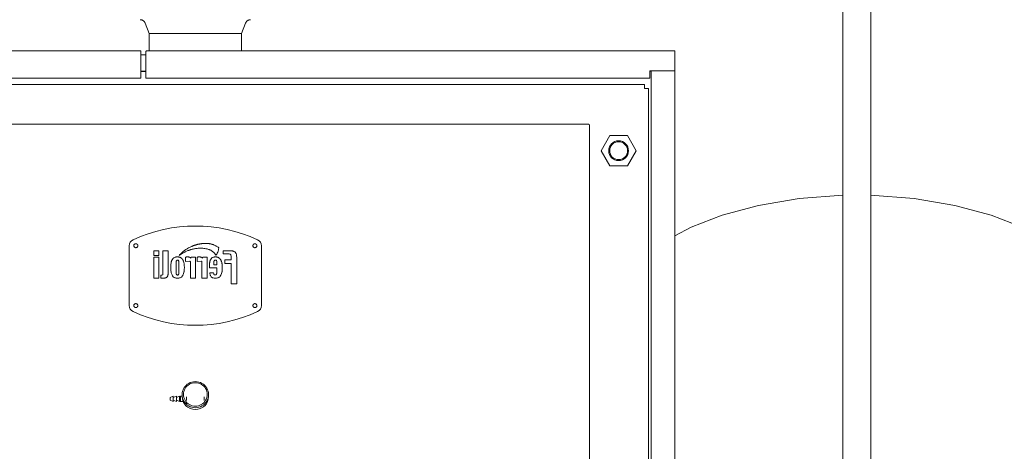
# Model space of a CAD drawing. Header units: metres. Extents: x -54598 to 1827199, y -329446 to -256744.
# Tile 135 of 256: x 47862 to 53817, y -301487 to -298878. Entities that reach past the tile are written whole.
import ezdxf

# ---------------------------------------------------------------- set-up
doc = ezdxf.new("R2010")
doc.units = ezdxf.units.M
doc.layers.add('M-EQPM', color=7, linetype='Continuous', lineweight=20)
doc.layers.add('P-PIPE', color=7, linetype='Continuous', lineweight=20)
doc.styles.add('ISO_1.0', font='isocpeur.ttf')

# ---------------------------------------------------------------- blocks, each defined once
blk = doc.blocks.new('Reflex_N - Reflex N500 grey-V4-Разрез 2')
at = {"layer": 'M-EQPM', "color": 22}
for p, q in [((26584.6, 657.2), (26588.4, 657.2)), ((26072.3, 2), (26072.3, 113.6)), ((26095.3, 113.5), (26095.3, 2)), ((26096.3, 113.7), (26096.3, 0)), ((26597.2, 113.9), (26597.2, 0)), ((26598.2, 2), (26598.2, 113.7)), ((26621.2, 113.2), (26621.2, 2)), ((26622.2, 113.3), (26622.2, 0)), ((26562.5, 0), (26562.5, 89.5)), ((26088.9, 85.8), (26095.3, 82.4)), ((26131, 89), (26131, 0)), ((26604.6, 85.8), (26598.2, 82.4)), ((26071.3, 54.9), (26071.3, 0)), ((26321.8, 33.6), (26321.8, 0)), ((26371.8, 0), (26371.8, 33.7)), ((26095.3, 2), (26072.3, 2)), ((26621.2, 2), (26598.2, 2)), ((26096.3, 0), (26071.3, 0)), ((26131, 0), (26096.3, 0)), ((26371.8, 0), (26321.8, 0)), ((26597.2, 0), (26562.5, 0)), ((26622.2, 0), (26597.2, 0))]:
    blk.add_line(p, q, dxfattribs=at)
at = {"layer": 'M-EQPM', "color": 22, "flags": 128}
for points in [[(26072, 1231.1), (26096.6, 1244.3), (26143.4, 1262.6), (26198.2, 1277.4), (26259.8, 1287.8), (26325.6, 1292.7)], [(26652.8, 1211.1), (26635.4, 1223.8), (26596.9, 1244.3), (26550.1, 1262.6), (26495.3, 1277.4), (26433.8, 1287.8), (26367.9, 1292.7)], [(26325.6, 678.7), (26316.7, 678.7), (26301.8, 678.7), (26286.9, 678.7), (26272.1, 678.7), (26257.5, 678.7), (26243, 678.7), (26228.6, 678.7), (26214.4, 678.7), (26200.5, 678.7), (26186.8, 678.7), (26173.3, 678.7), (26160.1, 678.7), (26147.2, 678.7), (26134.7, 678.7), (26122.4, 678.7), (26110.6, 678.7), (26099.1, 678.7), (26088, 678.7), (26077.3, 678.7), (26072, 678.7)], [(26582.7, 678.7), (26574.3, 678.7), (26562.2, 678.7), (26549.7, 678.7), (26536.9, 678.7), (26523.8, 678.7), (26510.4, 678.7), (26496.8, 678.7), (26482.9, 678.7), (26468.8, 678.7), (26454.5, 678.7), (26440, 678.7), (26425.4, 678.7), (26410.6, 678.7), (26395.7, 678.7), (26380.8, 678.7), (26367.9, 678.7)], [(26588.4, 678.7), (26586.1, 678.7), (26584.6, 678.7)], [(26072, 657.2), (26074.5, 657.2), (26085.1, 657.2), (26096, 657.2), (26107.4, 657.2), (26119.2, 657.2), (26131.3, 657.2), (26143.8, 657.2), (26156.6, 657.2), (26169.7, 657.2), (26183.1, 657.2), (26196.8, 657.2), (26210.6, 657.2), (26224.8, 657.2), (26239.1, 657.2), (26253.5, 657.2), (26268.2, 657.2), (26282.9, 657.2), (26297.8, 657.2), (26312.7, 657.2), (26325.6, 657.2)], [(26367.9, 657.2), (26376.8, 657.2), (26391.7, 657.2), (26406.6, 657.2), (26421.4, 657.2), (26436, 657.2), (26450.6, 657.2), (26464.9, 657.2), (26479.1, 657.2), (26493, 657.2), (26506.8, 657.2), (26520.2, 657.2), (26533.4, 657.2), (26546.3, 657.2), (26558.9, 657.2), (26571.1, 657.2), (26582.7, 657.2)], [(26652.8, 114.9), (26635.4, 102.2), (26622.2, 95.2)], [(26131, 68.3), (26143.4, 63.4), (26198.2, 48.6), (26259.8, 38.2), (26326.2, 33.3), (26346.8, 33)], [(26562.5, 68.3), (26550.1, 63.4), (26495.3, 48.6), (26433.8, 38.2), (26367.3, 33.3), (26346.8, 33)]]:
    blk.add_lwpolyline(points, dxfattribs=at)
blk = doc.blocks.new('kh')
at = {"layer": 'M-EQPM'}
for p, q in [((271192.1, 94504.8), (271198.3, 94489)), ((271338, 94489), (271344.1, 94504.8)), ((271198.3, 94489), (271198.3, 94462.8)), ((271198.3, 94489), (271268.1, 94489)), ((271198.3, 94489), (271268.1, 94489)), ((271268.1, 94489), (271338, 94489)), ((271268.1, 94489), (271338, 94489)), ((271338, 94462.8), (271338, 94489)), ((271185.1, 94462.8), (270543.7, 94462.8)), ((271185.9, 94421.8), (271185.9, 94462)), ((271193.3, 94456.8), (271185.9, 94456.8)), ((271193.3, 94462), (271193.3, 94421.8)), ((271992.5, 94462.8), (271194.1, 94462.8)), ((271993.3, 94433.5), (271993.3, 94462)), ((270580.9, 94421.8), (271185.9, 94421.8)), ((271185.9, 94432), (271193.3, 94432)), ((271185.9, 94431.8), (271193.3, 94431.8)), ((271193.3, 94421.8), (271955.5, 94421.8)), ((271955.5, 94421.8), (271955.5, 94432.8)), ((271955.5, 94432.8), (271992.5, 94432.8)), ((271955.5, 94432), (271957.3, 94432)), ((271992.5, 94432.8), (271957.3, 94432.8)), ((271957.3, 94432.8), (271957.3, 93006.8)), ((271993.3, 93007.5), (271993.3, 94432)), ((271947.1, 94412), (270589.1, 94412)), ((271947.1, 94407), (271947.1, 94412)), ((271947.1, 94405.9), (271947.1, 94407)), ((271953.1, 94405.9), (271947.1, 94405.9)), ((271953.1, 94405.9), (271953.1, 93098)), ((271863.3, 94352.2), (270672.9, 94352.2)), ((271863.3, 94351.4), (271863.3, 94352.2)), ((271864.1, 94351.3), (271863.3, 94351.4)), ((271864.1, 93151.8), (271864.1, 94351.3)), ((271894.8, 94335), (271881.6, 94312)), ((271921.4, 94335), (271894.8, 94335)), ((271934.7, 94312), (271921.4, 94335)), ((271881.6, 94312), (271894.8, 94289)), ((271921.4, 94289), (271934.7, 94312)), ((271894.8, 94289), (271921.4, 94289)), ((271168.1, 94168.4), (271168.1, 94077.9)), ((271368.1, 94077.9), (271368.1, 94168.4)), ((271213.1, 94160.7), (271205.3, 94160.7)), ((271205.3, 94160.7), (271205.3, 94153.5)), ((271205.3, 94153.5), (271213.1, 94153.5)), ((271213.1, 94153.5), (271213.1, 94160.7)), ((271219.1, 94160.7), (271219.1, 94126.1)), ((271226.8, 94160.7), (271219.1, 94160.7)), ((271226.8, 94125.9), (271226.8, 94160.7)), ((271320.8, 94160.7), (271310.4, 94160.7)), ((271310.4, 94160.7), (271310.4, 94156.1)), ((271310.4, 94156.1), (271317.9, 94156.1)), ((271213.1, 94151.1), (271205.3, 94151.1)), ((271205.3, 94151.1), (271205.3, 94119.5)), ((271213.1, 94119.5), (271213.1, 94151.1)), ((271238.9, 94132.5), (271238.9, 94140.4)), ((271243.3, 94142), (271243.3, 94128.8)), ((271250.8, 94142.4), (271250.5, 94143.7)), ((271251, 94141.6), (271250.8, 94142.4)), ((271251.1, 94140.8), (271251, 94141.6)), ((271251.2, 94140), (271251.1, 94140.8)), ((271251.3, 94139.1), (271251.2, 94140)), ((271251.4, 94138.3), (271251.3, 94139.1)), ((271251.4, 94137.3), (271251.4, 94138.3)), ((271251.5, 94136.4), (271251.4, 94137.3)), ((271253.1, 94150.9), (271253.1, 94144.3)), ((271253.1, 94144.3), (271259.6, 94144.8)), ((271260.6, 94144.4), (271260.6, 94119.5)), ((271262, 94151.1), (271261.5, 94149.7)), ((271268.4, 94151.1), (271262, 94151.1)), ((271268.4, 94119.5), (271268.4, 94151.1)), ((271270.7, 94150.9), (271270.7, 94144.3)), ((271270.7, 94144.3), (271277.2, 94144.8)), ((271278.1, 94144.4), (271278.1, 94119.5)), ((271279.5, 94151.1), (271279.1, 94149.7)), ((271285.9, 94151.1), (271279.5, 94151.1)), ((271285.9, 94119.5), (271285.9, 94151.1)), ((271289.4, 94139.3), (271289.4, 94134.9)), ((271295.9, 94139.5), (271295.9, 94140.4)), ((271300.8, 94139.5), (271295.9, 94139.5)), ((271300.8, 94141), (271300.8, 94139.5)), ((271308.2, 94142.4), (271307.9, 94143.7)), ((271308.3, 94141.6), (271308.2, 94142.4)), ((271308.5, 94140.8), (271308.3, 94141.6)), ((271308.6, 94140), (271308.5, 94140.8)), ((271308.7, 94139.1), (271308.6, 94140)), ((271308.8, 94138.3), (271308.7, 94139.1)), ((271308.8, 94137.3), (271308.8, 94138.3)), ((271308.8, 94136.4), (271308.8, 94137.3)), ((271322.3, 94147.2), (271312.5, 94147.2)), ((271312.5, 94147.2), (271312.5, 94141.7)), ((271312.5, 94141.7), (271322.3, 94141.7)), ((271322.3, 94151.3), (271322.3, 94147.2)), ((271322.3, 94141.7), (271322.3, 94110.6)), ((271330.6, 94110.6), (271330.6, 94151.2)), ((271217.3, 94123.9), (271216.1, 94123.8)), ((271216.1, 94123.8), (271216.1, 94119.5)), ((271238.9, 94130.3), (271238.9, 94132.5)), ((271250.8, 94128.4), (271251, 94129.1)), ((271251, 94129.1), (271251.1, 94129.9)), ((271251.1, 94129.9), (271251.2, 94130.8)), ((271251.2, 94130.8), (271251.3, 94131.6)), ((271251.3, 94131.6), (271251.4, 94132.5)), ((271251.4, 94133.5), (271251.5, 94134.4)), ((271251.4, 94132.5), (271251.4, 94133.5)), ((271251.5, 94135.4), (271251.5, 94136.4)), ((271251.5, 94134.4), (271251.5, 94135.4)), ((271289.4, 94134.9), (271300.8, 94134.9)), ((271295.7, 94127.4), (271290.2, 94127.4)), ((271295.8, 94126.6), (271295.7, 94127.4)), ((271300.8, 94134.9), (271300.8, 94134.1)), ((271300.8, 94134.1), (271300.8, 94133.3)), ((271308.2, 94128.4), (271308.4, 94129.1)), ((271308.4, 94129.1), (271308.5, 94129.9)), ((271308.5, 94129.9), (271308.6, 94130.8)), ((271308.6, 94130.8), (271308.7, 94131.6)), ((271308.7, 94131.6), (271308.8, 94132.5)), ((271308.9, 94135.4), (271308.8, 94136.4)), ((271308.8, 94134.4), (271308.9, 94135.4)), ((271308.8, 94133.5), (271308.8, 94134.4)), ((271308.8, 94132.5), (271308.8, 94133.5)), ((271205.3, 94119.5), (271213.1, 94119.5)), ((271216.1, 94119.5), (271221, 94119.5)), ((271260.6, 94119.5), (271268.4, 94119.5)), ((271278.1, 94119.5), (271285.9, 94119.5)), ((271322.3, 94110.6), (271330.6, 94110.6)), ((271234.6, 93941.1), (271230.1, 93939.1)), ((271230.1, 93939.1), (271230.1, 93937.1)), ((271230.1, 93937.1), (271230.1, 93935.1)), ((271230.1, 93935.1), (271234.6, 93933.1)), ((271239.4, 93941.1), (271234.6, 93939.1)), ((271234.6, 93941.1), (271234.6, 93937.1)), ((271234.6, 93937.1), (271234.6, 93933.1)), ((271234.6, 93935.1), (271239.4, 93933.1)), ((271244.1, 93941.1), (271239.4, 93939.1)), ((271239.4, 93941.1), (271239.4, 93937.1)), ((271239.4, 93937.1), (271239.4, 93933.1)), ((271239.4, 93935.1), (271244.1, 93933.1)), ((271245.6, 93941.1), (271244.1, 93940.3)), ((271244.1, 93941.1), (271244.1, 93937.1)), ((271244.1, 93937.1), (271244.1, 93933.1)), ((271244.1, 93933.9), (271245.6, 93933.1)), ((271248.1, 93941.1), (271245.6, 93941.1)), ((271245.6, 93941.1), (271245.6, 93937.1)), ((271245.6, 93937.1), (271245.6, 93933.1)), ((271245.6, 93933.1), (271250.1, 93933.1)), ((271248.1, 93943.3), (271248.1, 93940.6)), ((271250.1, 93935), (271250.1, 93931.2)), ((271250.1, 93930.3), (271252.5, 93930.3)), ((271254.7, 93940.2), (271254.7, 93934.4)), ((271281.6, 93934.4), (271281.6, 93940.2)), ((271288.1, 93940.6), (271288.1, 93943.3))]:
    blk.add_line(p, q, dxfattribs=at)
at = {"layer": 'M-EQPM', "flags": 128}
for points in [[(271192.1, 94504.8), (271192, 94505.1), (271191.8, 94505.4), (271191.7, 94505.7), (271191.5, 94506), (271191.4, 94506.3), (271191.2, 94506.5), (271191, 94506.8), (271190.8, 94507), (271190.6, 94507.3), (271190.4, 94507.5), (271190.1, 94507.7), (271189.9, 94508), (271189.7, 94508.2), (271189.4, 94508.4), (271189.2, 94508.6), (271188.9, 94508.7), (271188.6, 94508.9), (271188.3, 94509), (271188, 94509.2), (271187.7, 94509.3), (271187.5, 94509.4), (271187.2, 94509.5), (271186.8, 94509.6), (271186.5, 94509.7), (271186.2, 94509.8), (271185.9, 94509.8), (271185.6, 94509.9), (271185.3, 94509.9), (271185, 94509.9), (271184.6, 94510)], [(271185.9, 94509.8), (271185.6, 94509.9), (271185.3, 94509.9), (271185, 94509.9)], [(271351.3, 94509.9), (271350.9, 94509.9), (271350.6, 94509.9), (271350.3, 94509.8), (271350, 94509.8), (271349.7, 94509.7), (271349.4, 94509.6), (271349.1, 94509.5), (271348.8, 94509.4), (271348.5, 94509.3), (271348.2, 94509.2), (271347.9, 94509), (271347.6, 94508.9), (271347.3, 94508.7), (271347.1, 94508.6), (271346.8, 94508.4), (271346.6, 94508.2), (271346.3, 94508), (271346.1, 94507.8), (271345.8, 94507.5), (271345.6, 94507.3), (271345.4, 94507), (271345.2, 94506.8), (271345, 94506.5), (271344.9, 94506.3), (271344.7, 94506), (271344.5, 94505.7), (271344.4, 94505.4), (271344.2, 94505.1), (271344.1, 94504.9), (271344.1, 94504.8)], [(271351.3, 94509.9), (271350.9, 94509.9), (271350.6, 94509.9), (271350.3, 94509.8)], [(271191.8, 94505.4), (271191.7, 94505.7), (271191.5, 94506), (271191.4, 94506.3), (271191.2, 94506.5), (271191, 94506.8), (271190.8, 94507), (271190.6, 94507.3), (271190.4, 94507.5), (271190.1, 94507.7), (271189.9, 94508), (271189.7, 94508.2)], [(271345.8, 94507.5), (271345.6, 94507.3), (271345.4, 94507), (271345.2, 94506.8), (271345, 94506.5)], [(271178.1, 94171.4), (271178, 94171.4), (271177.9, 94171.4), (271177.7, 94171.4), (271177.6, 94171.4), (271177.5, 94171.3), (271177.4, 94171.3), (271177.3, 94171.3), (271177.2, 94171.3), (271177, 94171.2), (271176.9, 94171.2), (271176.8, 94171.1), (271176.7, 94171.1), (271176.6, 94171), (271176.5, 94170.9), (271176.4, 94170.9), (271176.3, 94170.8), (271176.2, 94170.7), (271176.1, 94170.7), (271176, 94170.6), (271176, 94170.5), (271175.9, 94170.4), (271175.8, 94170.3), (271175.7, 94170.2), (271175.6, 94170.1), (271175.6, 94170), (271175.5, 94169.9), (271175.5, 94169.8), (271175.4, 94169.7), (271175.4, 94169.6), (271175.3, 94169.5), (271175.3, 94169.4), (271175.2, 94169.3), (271175.2, 94169.1), (271175.2, 94169), (271175.2, 94168.9), (271175.1, 94168.8), (271175.1, 94168.7), (271175.1, 94168.6), (271175.1, 94168.4), (271175.1, 94168.3), (271175.1, 94168.2), (271175.1, 94168.1), (271175.1, 94168), (271175.2, 94167.8), (271175.2, 94167.7), (271175.2, 94167.6), (271175.2, 94167.5), (271175.3, 94167.4), (271175.3, 94167.3), (271175.4, 94167.2), (271175.4, 94167), (271175.5, 94166.9), (271175.5, 94166.8), (271175.6, 94166.7), (271175.7, 94166.6), (271175.8, 94166.5), (271175.8, 94166.5), (271175.9, 94166.4), (271176, 94166.3), (271176.1, 94166.2), (271176.2, 94166.1), (271176.3, 94166), (271176.4, 94166), (271176.5, 94165.9), (271176.6, 94165.8), (271176.7, 94165.8), (271176.8, 94165.7), (271176.9, 94165.7), (271177, 94165.6), (271177.1, 94165.6), (271177.2, 94165.5), (271177.3, 94165.5), (271177.4, 94165.5), (271177.6, 94165.5), (271177.7, 94165.4), (271177.8, 94165.4), (271177.9, 94165.4), (271178, 94165.4), (271178.1, 94165.4)], [(271178.1, 94165.4), (271178.2, 94165.4), (271178.3, 94165.4), (271178.5, 94165.4), (271178.6, 94165.4), (271178.7, 94165.5), (271178.8, 94165.5), (271178.9, 94165.5), (271179.1, 94165.6), (271179.2, 94165.6), (271179.3, 94165.6), (271179.4, 94165.7), (271179.5, 94165.7), (271179.6, 94165.8), (271179.7, 94165.9), (271179.8, 94165.9), (271179.9, 94166), (271180, 94166.1), (271180.1, 94166.1), (271180.2, 94166.2), (271180.3, 94166.3), (271180.3, 94166.4), (271180.4, 94166.5), (271180.5, 94166.6), (271180.6, 94166.7), (271180.6, 94166.8), (271180.7, 94166.9), (271180.8, 94167), (271180.8, 94167.1), (271180.9, 94167.2), (271180.9, 94167.3), (271180.9, 94167.4), (271181, 94167.5), (271181, 94167.7), (271181, 94167.8), (271181.1, 94167.9), (271181.1, 94168), (271181.1, 94168.1), (271181.1, 94168.3), (271181.1, 94168.4), (271181.1, 94168.5), (271181.1, 94168.6), (271181.1, 94168.7), (271181.1, 94168.9), (271181.1, 94169), (271181, 94169.1), (271181, 94169.2), (271181, 94169.3), (271180.9, 94169.4), (271180.9, 94169.5), (271180.8, 94169.7), (271180.8, 94169.8), (271180.7, 94169.9), (271180.7, 94170), (271180.6, 94170.1), (271180.5, 94170.2), (271180.5, 94170.3), (271180.4, 94170.4), (271180.3, 94170.4), (271180.2, 94170.5), (271180.1, 94170.6), (271180, 94170.7), (271179.9, 94170.8), (271179.9, 94170.8), (271179.8, 94170.9), (271179.7, 94171), (271179.5, 94171), (271179.4, 94171.1), (271179.3, 94171.1), (271179.2, 94171.2), (271179.1, 94171.2), (271179, 94171.3), (271178.9, 94171.3), (271178.8, 94171.3), (271178.6, 94171.4), (271178.5, 94171.4), (271178.4, 94171.4), (271178.3, 94171.4), (271178.2, 94171.4), (271178.1, 94171.4)], [(271358.1, 94171.4), (271358, 94171.4), (271357.9, 94171.4), (271357.7, 94171.4), (271357.6, 94171.4), (271357.5, 94171.3), (271357.4, 94171.3), (271357.3, 94171.3), (271357.2, 94171.3), (271357, 94171.2), (271356.9, 94171.2), (271356.8, 94171.1), (271356.7, 94171.1), (271356.6, 94171), (271356.5, 94170.9), (271356.4, 94170.9), (271356.3, 94170.8), (271356.2, 94170.7), (271356.1, 94170.7), (271356, 94170.6), (271356, 94170.5), (271355.9, 94170.4), (271355.8, 94170.3), (271355.7, 94170.2), (271355.6, 94170.1), (271355.6, 94170), (271355.5, 94169.9), (271355.5, 94169.8), (271355.4, 94169.7), (271355.4, 94169.6), (271355.3, 94169.5), (271355.3, 94169.4), (271355.2, 94169.3), (271355.2, 94169.1), (271355.2, 94169), (271355.2, 94168.9), (271355.1, 94168.8), (271355.1, 94168.7), (271355.1, 94168.6), (271355.1, 94168.4), (271355.1, 94168.3), (271355.1, 94168.2), (271355.1, 94168.1), (271355.1, 94168), (271355.2, 94167.8), (271355.2, 94167.7), (271355.2, 94167.6), (271355.2, 94167.5), (271355.3, 94167.4), (271355.3, 94167.3), (271355.4, 94167.2), (271355.4, 94167), (271355.5, 94166.9), (271355.5, 94166.8), (271355.6, 94166.7), (271355.7, 94166.6), (271355.8, 94166.5), (271355.8, 94166.5), (271355.9, 94166.4), (271356, 94166.3), (271356.1, 94166.2), (271356.2, 94166.1), (271356.3, 94166), (271356.4, 94166), (271356.5, 94165.9), (271356.6, 94165.8), (271356.7, 94165.8), (271356.8, 94165.7), (271356.9, 94165.7), (271357, 94165.6), (271357.1, 94165.6), (271357.2, 94165.5), (271357.3, 94165.5), (271357.4, 94165.5), (271357.6, 94165.5), (271357.7, 94165.4), (271357.8, 94165.4), (271357.9, 94165.4), (271358, 94165.4), (271358.1, 94165.4)], [(271358.1, 94165.4), (271358.2, 94165.4), (271358.3, 94165.4), (271358.5, 94165.4), (271358.6, 94165.4), (271358.7, 94165.5), (271358.8, 94165.5), (271358.9, 94165.5), (271359.1, 94165.6), (271359.2, 94165.6), (271359.3, 94165.6), (271359.4, 94165.7), (271359.5, 94165.7), (271359.6, 94165.8), (271359.7, 94165.9), (271359.8, 94165.9), (271359.9, 94166), (271360, 94166.1), (271360.1, 94166.1), (271360.2, 94166.2), (271360.3, 94166.3), (271360.3, 94166.4), (271360.4, 94166.5), (271360.5, 94166.6), (271360.6, 94166.7), (271360.6, 94166.8), (271360.7, 94166.9), (271360.8, 94167), (271360.8, 94167.1), (271360.9, 94167.2), (271360.9, 94167.3), (271360.9, 94167.4), (271361, 94167.5), (271361, 94167.7), (271361, 94167.8), (271361.1, 94167.9), (271361.1, 94168), (271361.1, 94168.1), (271361.1, 94168.3), (271361.1, 94168.4), (271361.1, 94168.5), (271361.1, 94168.6), (271361.1, 94168.7), (271361.1, 94168.9), (271361.1, 94169), (271361, 94169.1), (271361, 94169.2), (271361, 94169.3), (271360.9, 94169.4), (271360.9, 94169.5), (271360.8, 94169.7), (271360.8, 94169.8), (271360.7, 94169.9), (271360.7, 94170), (271360.6, 94170.1), (271360.5, 94170.2), (271360.5, 94170.3), (271360.4, 94170.4), (271360.3, 94170.4), (271360.2, 94170.5), (271360.1, 94170.6), (271360, 94170.7), (271359.9, 94170.8), (271359.9, 94170.8), (271359.8, 94170.9), (271359.7, 94171), (271359.5, 94171), (271359.4, 94171.1), (271359.3, 94171.1), (271359.2, 94171.2), (271359.1, 94171.2), (271359, 94171.3), (271358.9, 94171.3), (271358.8, 94171.3), (271358.6, 94171.4), (271358.5, 94171.4), (271358.4, 94171.4), (271358.3, 94171.4), (271358.2, 94171.4), (271358.1, 94171.4)], [(271178.1, 94080.9), (271178, 94080.9), (271177.9, 94080.9), (271177.7, 94080.9), (271177.6, 94080.9), (271177.5, 94080.8), (271177.4, 94080.8), (271177.3, 94080.8), (271177.2, 94080.7), (271177, 94080.7), (271176.9, 94080.7), (271176.8, 94080.6), (271176.7, 94080.6), (271176.6, 94080.5), (271176.5, 94080.4), (271176.4, 94080.4), (271176.3, 94080.3), (271176.2, 94080.2), (271176.1, 94080.1), (271176, 94080.1), (271176, 94080), (271175.9, 94079.9), (271175.8, 94079.8), (271175.7, 94079.7), (271175.6, 94079.6), (271175.6, 94079.5), (271175.5, 94079.4), (271175.5, 94079.3), (271175.4, 94079.2), (271175.4, 94079.1), (271175.3, 94079), (271175.3, 94078.9), (271175.2, 94078.8), (271175.2, 94078.6), (271175.2, 94078.5), (271175.2, 94078.4), (271175.1, 94078.3), (271175.1, 94078.2), (271175.1, 94078), (271175.1, 94077.9), (271175.1, 94077.8), (271175.1, 94077.7), (271175.1, 94077.6), (271175.1, 94077.4), (271175.2, 94077.3), (271175.2, 94077.2), (271175.2, 94077.1), (271175.2, 94077), (271175.3, 94076.9), (271175.3, 94076.8), (271175.4, 94076.6), (271175.4, 94076.5), (271175.5, 94076.4), (271175.5, 94076.3), (271175.6, 94076.2), (271175.7, 94076.1), (271175.8, 94076), (271175.8, 94075.9), (271175.9, 94075.8), (271176, 94075.8), (271176.1, 94075.7), (271176.2, 94075.6), (271176.3, 94075.5), (271176.4, 94075.5), (271176.5, 94075.4), (271176.6, 94075.3), (271176.7, 94075.3), (271176.8, 94075.2), (271176.9, 94075.2), (271177, 94075.1), (271177.1, 94075.1), (271177.2, 94075), (271177.3, 94075), (271177.4, 94075), (271177.6, 94074.9), (271177.7, 94074.9), (271177.8, 94074.9), (271177.9, 94074.9), (271178, 94074.9), (271178.1, 94074.9)], [(271178.1, 94074.9), (271178.2, 94074.9), (271178.3, 94074.9), (271178.5, 94074.9), (271178.6, 94074.9), (271178.7, 94075), (271178.8, 94075), (271178.9, 94075), (271179.1, 94075), (271179.2, 94075.1), (271179.3, 94075.1), (271179.4, 94075.2), (271179.5, 94075.2), (271179.6, 94075.3), (271179.7, 94075.4), (271179.8, 94075.4), (271179.9, 94075.5), (271180, 94075.6), (271180.1, 94075.6), (271180.2, 94075.7), (271180.3, 94075.8), (271180.3, 94075.9), (271180.4, 94076), (271180.5, 94076.1), (271180.6, 94076.2), (271180.6, 94076.3), (271180.7, 94076.4), (271180.8, 94076.5), (271180.8, 94076.6), (271180.9, 94076.7), (271180.9, 94076.8), (271180.9, 94076.9), (271181, 94077), (271181, 94077.1), (271181, 94077.3), (271181.1, 94077.4), (271181.1, 94077.5), (271181.1, 94077.6), (271181.1, 94077.7), (271181.1, 94077.9), (271181.1, 94078), (271181.1, 94078.1), (271181.1, 94078.2), (271181.1, 94078.3), (271181.1, 94078.5), (271181, 94078.6), (271181, 94078.7), (271181, 94078.8), (271180.9, 94078.9), (271180.9, 94079), (271180.8, 94079.1), (271180.8, 94079.2), (271180.7, 94079.4), (271180.7, 94079.5), (271180.6, 94079.6), (271180.5, 94079.7), (271180.5, 94079.8), (271180.4, 94079.8), (271180.3, 94079.9), (271180.2, 94080), (271180.1, 94080.1), (271180, 94080.2), (271179.9, 94080.3), (271179.9, 94080.3), (271179.8, 94080.4), (271179.7, 94080.5), (271179.5, 94080.5), (271179.4, 94080.6), (271179.3, 94080.6), (271179.2, 94080.7), (271179.1, 94080.7), (271179, 94080.8), (271178.9, 94080.8), (271178.8, 94080.8), (271178.6, 94080.8), (271178.5, 94080.9), (271178.4, 94080.9), (271178.3, 94080.9), (271178.2, 94080.9), (271178.1, 94080.9)], [(271358.1, 94080.9), (271358, 94080.9), (271357.9, 94080.9), (271357.7, 94080.9), (271357.6, 94080.9), (271357.5, 94080.8), (271357.4, 94080.8), (271357.3, 94080.8), (271357.2, 94080.7), (271357, 94080.7), (271356.9, 94080.7), (271356.8, 94080.6), (271356.7, 94080.6), (271356.6, 94080.5), (271356.5, 94080.4), (271356.4, 94080.4), (271356.3, 94080.3), (271356.2, 94080.2), (271356.1, 94080.1), (271356, 94080.1), (271356, 94080), (271355.9, 94079.9), (271355.8, 94079.8), (271355.7, 94079.7), (271355.6, 94079.6), (271355.6, 94079.5), (271355.5, 94079.4), (271355.5, 94079.3), (271355.4, 94079.2), (271355.4, 94079.1), (271355.3, 94079), (271355.3, 94078.9), (271355.2, 94078.8), (271355.2, 94078.6), (271355.2, 94078.5), (271355.2, 94078.4), (271355.1, 94078.3), (271355.1, 94078.2), (271355.1, 94078), (271355.1, 94077.9), (271355.1, 94077.8), (271355.1, 94077.7), (271355.1, 94077.6), (271355.1, 94077.4), (271355.2, 94077.3), (271355.2, 94077.2), (271355.2, 94077.1), (271355.2, 94077), (271355.3, 94076.9), (271355.3, 94076.8), (271355.4, 94076.6), (271355.4, 94076.5), (271355.5, 94076.4), (271355.5, 94076.3), (271355.6, 94076.2), (271355.7, 94076.1), (271355.8, 94076), (271355.8, 94075.9), (271355.9, 94075.8), (271356, 94075.8), (271356.1, 94075.7), (271356.2, 94075.6), (271356.3, 94075.5), (271356.4, 94075.5), (271356.5, 94075.4), (271356.6, 94075.3), (271356.7, 94075.3), (271356.8, 94075.2), (271356.9, 94075.2), (271357, 94075.1), (271357.1, 94075.1), (271357.2, 94075), (271357.3, 94075), (271357.4, 94075), (271357.6, 94074.9), (271357.7, 94074.9), (271357.8, 94074.9), (271357.9, 94074.9), (271358, 94074.9), (271358.1, 94074.9)], [(271358.1, 94074.9), (271358.2, 94074.9), (271358.3, 94074.9), (271358.5, 94074.9), (271358.6, 94074.9), (271358.7, 94075), (271358.8, 94075), (271358.9, 94075), (271359.1, 94075), (271359.2, 94075.1), (271359.3, 94075.1), (271359.4, 94075.2), (271359.5, 94075.2), (271359.6, 94075.3), (271359.7, 94075.4), (271359.8, 94075.4), (271359.9, 94075.5), (271360, 94075.6), (271360.1, 94075.6), (271360.2, 94075.7), (271360.3, 94075.8), (271360.3, 94075.9), (271360.4, 94076), (271360.5, 94076.1), (271360.6, 94076.2), (271360.6, 94076.3), (271360.7, 94076.4), (271360.8, 94076.5), (271360.8, 94076.6), (271360.9, 94076.7), (271360.9, 94076.8), (271360.9, 94076.9), (271361, 94077), (271361, 94077.1), (271361, 94077.3), (271361.1, 94077.4), (271361.1, 94077.5), (271361.1, 94077.6), (271361.1, 94077.7), (271361.1, 94077.9), (271361.1, 94078), (271361.1, 94078.1), (271361.1, 94078.2), (271361.1, 94078.3), (271361.1, 94078.5), (271361, 94078.6), (271361, 94078.7), (271361, 94078.8), (271360.9, 94078.9), (271360.9, 94079), (271360.8, 94079.1), (271360.8, 94079.2), (271360.7, 94079.4), (271360.7, 94079.5), (271360.6, 94079.6), (271360.5, 94079.7), (271360.5, 94079.8), (271360.4, 94079.8), (271360.3, 94079.9), (271360.2, 94080), (271360.1, 94080.1), (271360, 94080.2), (271359.9, 94080.3), (271359.9, 94080.3), (271359.8, 94080.4), (271359.7, 94080.5), (271359.5, 94080.5), (271359.4, 94080.6), (271359.3, 94080.6), (271359.2, 94080.7), (271359.1, 94080.7), (271359, 94080.8), (271358.9, 94080.8), (271358.8, 94080.8), (271358.6, 94080.8), (271358.5, 94080.9), (271358.4, 94080.9), (271358.3, 94080.9), (271358.2, 94080.9), (271358.1, 94080.9)]]:
    blk.add_lwpolyline(points, dxfattribs=at)
at = {"layer": 'M-EQPM'}
for centre, radius, start, end in [((271185.1, 94462), 0.8, 0, 90), ((271194.1, 94462), 0.8, 90, 180), ((271992.5, 94462), 0.8, 0, 90), ((271992.5, 94433.5), 0.793, 270, 0), ((271992.5, 94432), 0.798, 0, 90), ((271908.1, 94312), 15, 90, 270), ((271908.1, 94312), 13.5, 90, 270), ((271908.1, 94312), 15, 270, 90), ((271908.1, 94312), 13.5, 270, 90), ((271268.1, 93973.1), 225, 65.2535, 114.7465), ((271178.1, 94168.4), 10, 114.7465, 180), ((271178.1, 94168.4), 3, 90, 180), ((271178.1, 94168.4), 3, 188.6764, 270), ((271178.1, 94168.4), 3, 9.1668, 90), ((271178.1, 94168.4), 3, 270, 0), ((271358.1, 94168.4), 3, 90, 180), ((271358.1, 94168.4), 3, 188.6764, 270), ((271358.1, 94168.4), 3, 8.6764, 90), ((271358.1, 94168.4), 3, 270, 0), ((271358.1, 94168.4), 10, 0, 65.2535), ((271259.3, 94142.9), 1.93, 49.7355, 80.7088), ((271276.9, 94142.9), 1.93, 49.7355, 80.7088), ((271178.1, 94077.9), 10, 180, 245.2535), ((271178.1, 94077.9), 3, 90, 180), ((271178.1, 94077.9), 3, 270, 0), ((271358.1, 94077.9), 3, 90, 180), ((271358.1, 94077.9), 3, 270, 0), ((271358.1, 94077.9), 10, 294.7465, 0), ((271268.1, 94273.1), 225, 245.2535, 294.7465)]:
    blk.add_arc(centre, radius, start, end, dxfattribs=at)
for centre, major_axis, start_param, end_param in [((271268.1, 93943.3), (20, 0), 1.570796, 4.712389), ((271268.1, 93943.7), (18, 0), 1.570796, 4.712389), ((271268.1, 93943.3), (20, 0), 4.712389, 7.853982), ((271268.1, 93943.7), (18, 0), 4.712389, 7.853982), ((271268.1, 93940.6), (20, 0), 3.141593, 4.712389), ((271268.1, 93940.6), (-20, 0), 1.570796, 3.141593)]:
    blk.add_ellipse(centre, major_axis=major_axis, ratio=0.984808, start_param=start_param, end_param=end_param, dxfattribs=at)
for points, knots in [([(271303.6, 94165.1), (271302.8, 94165.7), (271301.2, 94166.9), (271299.8, 94167.8), (271298.1, 94168.7), (271296.5, 94169.5), (271295.1, 94170), (271293.7, 94170.5), (271292.4, 94170.8), (271290.9, 94171.2), (271289.6, 94171.4), (271288.1, 94171.6), (271286.3, 94171.8), (271284.9, 94171.9), (271284.4, 94171.9), (271282.9, 94171.9), (271281.3, 94171.8), (271280.5, 94171.8), (271279.6, 94171.7), (271278.5, 94171.6), (271277.6, 94171.5), (271277.1, 94171.4), (271276.4, 94171.3), (271275.5, 94171.2), (271274.6, 94171), (271273.7, 94170.9), (271272.6, 94170.6), (271271.6, 94170.4), (271270.4, 94170.1), (271269.4, 94169.8), (271268.2, 94169.5), (271266.9, 94169), (271266, 94168.7), (271264.7, 94168.3), (271263.6, 94167.8), (271262.5, 94167.4), (271261.4, 94166.9), (271258.7, 94165.6), (271256.3, 94164.3), (271255, 94163.5), (271252.8, 94162.1), (271251.2, 94160.9), (271249.5, 94159.5), (271247.7, 94157.9), (271246.8, 94157), (271246, 94156.2), (271245.4, 94155.6), (271244.8, 94154.9), (271243.7, 94153.6)], [0, 0, 0, 0, 0.0051699, 0.0112384, 0.0171213, 0.022725, 0.0279319, 0.0326123, 0.0374831, 0.0420714, 0.0469547, 0.0520335, 0.0572363, 0.0612896, 0.0649691, 0.0688672, 0.0730907, 0.0766468, 0.0797049, 0.0828461, 0.0856763, 0.0880244, 0.0904275, 0.0931487, 0.0961025, 0.0993278, 0.1026902, 0.1063919, 0.1099434, 0.1138212, 0.1179069, 0.1218991, 0.1259501, 0.1297753, 0.1338825, 0.137826, 0.14372, 0.15127, 0.1591878, 0.1666483, 0.1733576, 0.1807628, 0.1880012, 0.1944378, 0.1996687, 0.2032594, 0.2064081, 0.2102738, 0.2102738, 0.2102738, 0.2102738]), ([(271243.7, 94153.6), (271248.4, 94156.8), (271249.9, 94157.6), (271252.2, 94158.8), (271253.4, 94159.5), (271255.9, 94160.6), (271257.9, 94161.3), (271259.8, 94162), (271261.4, 94162.5), (271263.1, 94163), (271265.1, 94163.4), (271267, 94163.8), (271269.7, 94164.3), (271272.1, 94164.6), (271274.5, 94164.7), (271276.8, 94164.7), (271279.4, 94164.6), (271282.7, 94164.2), (271285.5, 94163.7), (271288.1, 94162.9), (271289.5, 94162.4), (271291.5, 94161.5), (271293.9, 94160), (271295.6, 94158.7), (271297.2, 94157.1), (271298.4, 94155.6), (271299.3, 94154)], [0, 0, 0, 0, 0.0109416, 0.0171549, 0.0245218, 0.031341, 0.0388216, 0.0451611, 0.0511034, 0.0571088, 0.0634016, 0.0707724, 0.0785517, 0.0868322, 0.0945903, 0.1026064, 0.1116636, 0.1213172, 0.1309977, 0.1386969, 0.1457232, 0.1528633, 0.1606128, 0.1684049, 0.1753125, 0.1819153, 0.1819153, 0.1819153, 0.1819153]), ([(271299.3, 94154), (271301.2, 94156.8), (271302.4, 94159.6), (271303.3, 94162.3), (271303.6, 94165.1)], [0, 0, 0, 0, 0.01016817, 0.01969491, 0.01969491, 0.01969491, 0.01969491]), ([(271317.9, 94156.1), (271319, 94156.1), (271321.2, 94155.7), (271322, 94154.1), (271322.3, 94152.6), (271322.3, 94151.3)], [0, 0, 0, 0, 0.00565102, 0.01169522, 0.01677907, 0.01677907, 0.01677907, 0.01677907]), ([(271330.6, 94151.2), (271330.6, 94152.6), (271330.5, 94153.7), (271330.3, 94154.8), (271330, 94155.9), (271329.5, 94156.9), (271329, 94157.9), (271328.2, 94158.7), (271327, 94159.6), (271325.6, 94160.1), (271324.7, 94160.4), (271323.7, 94160.5), (271322.6, 94160.7), (271320.8, 94160.7)], [0, 0, 0, 0, 0.00391156, 0.00758975, 0.01130801, 0.01504163, 0.01866422, 0.02267634, 0.02713131, 0.03147232, 0.03526695, 0.03858923, 0.04285567, 0.04285567, 0.04285567, 0.04285567]), ([(271231.1, 94140.4), (271230.9, 94138.3), (271230.8, 94135.9), (271230.8, 94133.4), (271231, 94130.4), (271231.6, 94127.5), (271232.5, 94124.9), (271233.5, 94123)], [0, 0, 0, 0, 0.00765352, 0.01626056, 0.02558445, 0.0351109, 0.04372063, 0.04372063, 0.04372063, 0.04372063]), ([(271250.5, 94143.7), (271250.3, 94144.2), (271250.1, 94144.8), (271249.9, 94145.5), (271249.6, 94146.1), (271249.3, 94146.6), (271249.1, 94147), (271249, 94147.3), (271248.8, 94147.6), (271248.6, 94147.8), (271248.4, 94148.1), (271248.1, 94148.4), (271247.8, 94148.8), (271247.4, 94149.2), (271247, 94149.5), (271246.5, 94149.9), (271245.6, 94150.5), (271244.5, 94150.9), (271243.7, 94151.2), (271242.7, 94151.4), (271241.5, 94151.5), (271240.3, 94151.5), (271239.1, 94151.4), (271237.7, 94151.1), (271235.7, 94150.1), (271234.2, 94148.9), (271233.6, 94148.1), (271233.1, 94147.3), (271232.4, 94146), (271232, 94144.7), (271231.5, 94143.3), (271231.3, 94141.9), (271231.1, 94140.4)], [0, 0, 0, 0, 0.00213021, 0.00438896, 0.0065593, 0.00839904, 0.00979711, 0.01102792, 0.01200064, 0.01315611, 0.01430273, 0.01574099, 0.01733655, 0.01904841, 0.02099202, 0.02337286, 0.02654829, 0.02983737, 0.03316807, 0.0364775, 0.0402351, 0.04419184, 0.04844901, 0.05383831, 0.05992754, 0.06555469, 0.06977557, 0.0735195, 0.07770468, 0.08241096, 0.08705166, 0.09180115, 0.09180115, 0.09180115, 0.09180115]), ([(271238.9, 94140.4), (271239, 94143.2), (271239.1, 94144.4), (271239.3, 94145.1), (271239.6, 94146), (271240.4, 94146.7), (271241.6, 94146.7), (271242.6, 94146.1), (271243, 94145.1), (271243.1, 94144.2), (271243.3, 94142)], [0, 0, 0, 0, 0.00517221, 0.00823381, 0.01115672, 0.01457402, 0.01830154, 0.02213085, 0.02563089, 0.03023059, 0.03023059, 0.03023059, 0.03023059]), ([(271261.5, 94149.7), (271260.9, 94150.2), (271260.2, 94150.6), (271259.6, 94150.9), (271259.1, 94151.1), (271258.5, 94151.2), (271257.7, 94151.4), (271256.9, 94151.5), (271256.1, 94151.5), (271255.3, 94151.5), (271254.6, 94151.4), (271254, 94151.3), (271253.1, 94150.9)], [0, 0, 0, 0, 0.00242106, 0.00465201, 0.00662974, 0.00881896, 0.01126281, 0.01388954, 0.01648599, 0.0189759, 0.02124338, 0.02376369, 0.02376369, 0.02376369, 0.02376369]), ([(271279.1, 94149.7), (271278.5, 94150.2), (271277.7, 94150.6), (271277.2, 94150.9), (271276.6, 94151.1), (271276.1, 94151.2), (271275.3, 94151.4), (271274.5, 94151.5), (271273.7, 94151.5), (271272.9, 94151.5), (271272.2, 94151.4), (271271.6, 94151.3), (271270.7, 94150.9)], [0, 0, 0, 0, 0.00242106, 0.00465201, 0.00662974, 0.00881896, 0.01126281, 0.01388954, 0.01648599, 0.0189759, 0.02124338, 0.02376369, 0.02376369, 0.02376369, 0.02376369]), ([(271307.9, 94143.7), (271307.7, 94144.2), (271307.5, 94144.8), (271307.2, 94145.5), (271306.9, 94146.1), (271306.7, 94146.6), (271306.5, 94147), (271306.3, 94147.3), (271306.1, 94147.6), (271306, 94147.8), (271305.7, 94148.1), (271305.5, 94148.4), (271305.2, 94148.8), (271304.7, 94149.2), (271304.4, 94149.5), (271303.8, 94149.9), (271303, 94150.5), (271301.9, 94150.9), (271301.1, 94151.2), (271300.1, 94151.4), (271298.9, 94151.5), (271297.7, 94151.5), (271296.5, 94151.4), (271294.5, 94150.8), (271293.3, 94150.1), (271292.3, 94149.2), (271291.6, 94148.3), (271291, 94147.3), (271290.5, 94146), (271290.1, 94144.9), (271289.9, 94143.6), (271289.7, 94142.6), (271289.5, 94141.1), (271289.4, 94139.3)], [0, 0, 0, 0, 0.00213021, 0.00438896, 0.0065593, 0.00839904, 0.00979711, 0.01102792, 0.01200064, 0.01315611, 0.01430273, 0.01574099, 0.01733655, 0.01904841, 0.02099202, 0.02337286, 0.02654829, 0.02983737, 0.03316807, 0.0364775, 0.0402351, 0.04419184, 0.04917288, 0.05425327, 0.05953274, 0.06368733, 0.06774349, 0.07175174, 0.07578457, 0.07994348, 0.08377059, 0.08806122, 0.09285956, 0.09285956, 0.09285956, 0.09285956]), ([(271295.9, 94140.4), (271295.9, 94143.2), (271296.1, 94144.4), (271296.3, 94145.1), (271296.6, 94145.9), (271297.2, 94146.5), (271298.7, 94146.8), (271300.2, 94146.1), (271300.6, 94144.2), (271300.8, 94142.2), (271300.8, 94141)], [0, 0, 0, 0, 0.00517221, 0.00813765, 0.01070925, 0.01416077, 0.01860425, 0.02420461, 0.03034999, 0.03592294, 0.03592294, 0.03592294, 0.03592294]), ([(271219.1, 94126.1), (271219, 94125.3), (271218.8, 94124.6), (271218.2, 94124), (271217.3, 94123.9)], [0, 0, 0, 0, 0.002616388, 0.005401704, 0.005401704, 0.005401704, 0.005401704]), ([(271221, 94119.5), (271221.7, 94119.5), (271222.5, 94119.7), (271223.1, 94119.8), (271223.6, 94120), (271224.1, 94120.2), (271224.6, 94120.5), (271225.2, 94120.9), (271225.5, 94121.3), (271226, 94121.9), (271226.3, 94122.7), (271226.6, 94123.7), (271226.7, 94124.2), (271226.8, 94124.8), (271226.8, 94125.9)], [0, 0, 0, 0, 0.00228337, 0.00435862, 0.00611934, 0.00800675, 0.01004266, 0.0120725, 0.01424096, 0.01658712, 0.01947544, 0.02206078, 0.02445662, 0.02691502, 0.02691502, 0.02691502, 0.02691502]), ([(271233.5, 94123), (271234.5, 94121.5), (271236, 94120.3), (271237.9, 94119.6), (271240.3, 94119.2), (271243, 94119.3), (271245.1, 94119.9), (271247, 94120.9), (271248.1, 94122.1), (271249, 94123.3), (271249.8, 94124.8), (271250.5, 94126.7), (271250.8, 94128.4)], [0, 0, 0, 0, 0.00622673, 0.01324384, 0.02106192, 0.02912534, 0.03679077, 0.04333432, 0.04910439, 0.05434249, 0.06009054, 0.06600671, 0.06600671, 0.06600671, 0.06600671]), ([(271243.3, 94128.8), (271243.1, 94126.6), (271243, 94125.7), (271242.6, 94124.7), (271241.6, 94124), (271240.4, 94124.1), (271239.6, 94124.8), (271239.3, 94125.7), (271239.1, 94126.4), (271239, 94127.5), (271238.9, 94130.3)], [0, 0, 0, 0, 0.0045997, 0.00809975, 0.01192905, 0.01565657, 0.01907387, 0.02199678, 0.02505838, 0.03023059, 0.03023059, 0.03023059, 0.03023059]), ([(271290.2, 94127.4), (271290.2, 94126.2), (271290.3, 94125), (271290.8, 94123), (271291.9, 94121.5), (271293.4, 94120.3), (271295.2, 94119.6), (271297.7, 94119.2), (271300.3, 94119.3), (271302.5, 94119.9), (271304.4, 94120.9), (271305.5, 94122.1), (271306.4, 94123.3), (271307.2, 94124.8), (271307.9, 94126.7), (271308.2, 94128.4)], [0, 0, 0, 0, 0.00489193, 0.01051364, 0.01687763, 0.02310437, 0.03012147, 0.03793955, 0.04600297, 0.0536684, 0.06021195, 0.06598202, 0.07122012, 0.07696817, 0.08288434, 0.08288434, 0.08288434, 0.08288434]), ([(271300.8, 94133.3), (271300.7, 94130.9), (271300.7, 94130), (271300.7, 94129.4), (271300.7, 94129), (271300.6, 94128.6), (271300.6, 94128.3), (271300.6, 94127.8), (271300.5, 94127.7), (271300.5, 94127.6), (271300.5, 94127.4), (271300.5, 94127.3), (271300.5, 94127.1), (271300.5, 94127), (271300.4, 94127), (271300.4, 94126.9), (271300.4, 94126.9), (271300.4, 94126.8), (271300.4, 94126.8), (271300.4, 94126.8), (271300.4, 94126.7), (271300.4, 94126.6), (271300.4, 94126.4), (271300.3, 94126.2), (271300.3, 94126), (271300.2, 94125.9), (271300.1, 94125.7), (271300.1, 94125.5), (271300, 94125.4), (271300, 94125.3), (271299.9, 94125.2), (271299.9, 94125.1), (271299.8, 94125.1), (271299.7, 94125), (271299.7, 94124.9), (271299.6, 94124.7), (271299.5, 94124.7), (271299.4, 94124.6), (271299.4, 94124.6), (271299.3, 94124.5), (271299.2, 94124.5), (271299, 94124.4), (271298.9, 94124.3), (271298.8, 94124.3), (271298.6, 94124.2), (271298.4, 94124.2), (271298.2, 94124.2), (271298, 94124.1), (271297.8, 94124.2), (271297.6, 94124.2), (271297.5, 94124.2), (271297.3, 94124.2), (271297.2, 94124.3), (271297, 94124.3), (271296.9, 94124.4), (271296.8, 94124.4), (271296.7, 94124.5), (271296.7, 94124.5), (271296.6, 94124.5), (271296.6, 94124.6), (271296.5, 94124.6), (271296.5, 94124.6), (271296.5, 94124.7), (271296.4, 94124.7), (271296.4, 94124.8), (271296.4, 94124.8), (271296.3, 94124.8), (271296.3, 94124.9), (271296.3, 94124.9), (271296.2, 94125), (271296.2, 94125), (271296.2, 94125.1), (271296.1, 94125.2), (271296.1, 94125.2), (271296.1, 94125.3), (271296, 94125.4), (271296, 94125.5), (271296, 94125.6), (271295.9, 94125.6), (271295.9, 94125.7), (271295.8, 94126), (271295.8, 94126.3), (271295.8, 94126.6)], [0, 0, 0, 0, 0.00419749, 0.00627169, 0.00773504, 0.00892679, 0.01022298, 0.0112631, 0.01207373, 0.01251348, 0.01298153, 0.01349613, 0.01395477, 0.01428937, 0.01450552, 0.0146832, 0.01483779, 0.01498353, 0.0150942, 0.01517913, 0.01537759, 0.01575015, 0.01632342, 0.01697665, 0.0176135, 0.01824941, 0.0188254, 0.01938718, 0.01984396, 0.02023426, 0.02054506, 0.0208529, 0.02119775, 0.0215593, 0.0219977, 0.02241057, 0.02280211, 0.02310137, 0.02338969, 0.02370043, 0.0241261, 0.02455593, 0.02504545, 0.02552822, 0.02612184, 0.02676011, 0.02742722, 0.02810671, 0.02875753, 0.02931173, 0.0298191, 0.03027382, 0.03079721, 0.0312932, 0.03175395, 0.03215579, 0.03247825, 0.03274902, 0.03294392, 0.03311965, 0.03330032, 0.03346731, 0.03363942, 0.03379976, 0.03395971, 0.03412151, 0.03428826, 0.0344574, 0.03463044, 0.03482426, 0.03505075, 0.03530692, 0.03559348, 0.03584535, 0.03611404, 0.03637578, 0.03667495, 0.03694386, 0.03722652, 0.03777702, 0.03853562, 0.03945948, 0.03945948, 0.03945948, 0.03945948])]:
    blk.add_open_spline(points, degree=3, knots=knots, dxfattribs=at)
at = {"layer": 'P-PIPE', "color": 22}
for p, q in [((272247, 94903.8), (272247, 93245.2)), ((272289.3, 93245.2), (272289.3, 94903.8))]:
    blk.add_line(p, q, dxfattribs=at)
at = {"layer": 'M-EQPM', "color": 22}
blk.add_blockref('Reflex_N - Reflex N500 grey-V4-Разрез 2', (245921.3, 92952), dxfattribs=at)

msp = doc.modelspace()

# ---------------------------------------------------------------- block references
at = {"color": 5, "lineweight": 30, "xscale": 4, "yscale": 4, "zscale": 4}
msp.add_blockref('kh', (-1036148.4, -676917.9), dxfattribs=at)

# ---------------------------------------------------------------- texts
at = {"insert": (-31447.3, -294346.1), "char_height": 296.352, "width": 15926.819, "attachment_point": 1, "style": 'ISO_1.0'}
msp.add_mtext('\\pi6266.79412;ОБЩИЕ УКАЗАНИЯ.\\P\\pi7963.40932;\\P\\pi0; Данный   рабочий  проект выполнен согласно   задания   на  проектирование.\\PКотельная блочная  {\\C7;1100Гн} предназначена для снабжения теплом .\\P Расчетная температура наружного воздуха tнар.= -14°С.\\P Котельная блочная транспортабельная автоматизированная  {\\C7;1100Гн} производительностью 1.200 МВт смонтирована на прочной раме и поставляется в 100% заводской готовности.\\P Теплоснабжение осуществляется по открытой схеме по температурному графику 90-70°С (2-х трубная система).\\P Котельная комплектуется 2 водогрейными  автоматизированными  котлами  {\\fISOCPEUR|b0|i0|c238|p34;1} котел {\\C0;КВа-0,58\\C7;Гн}.  Котел  оборудован газовыми  горелками.\\PРасход газа на {\\fISOCPEUR|b0|i0|c238|p34;1} котел  {\\C0;КВа-0,46\\C7;Гн}.        -56.8 м3/ч.\\P Внутри блочной котельной располагаются водоподготовительная система, сетевые циркуляционные насосы,  а также электрооборудование, КИП и А (щиты управления, входные распределительные устройства, пульты управления и другое вспомогательное оборудование.\\P Дымовые трубы  поставляются  заводом-изготовителем.\\P Котельная  II  степени  огнестойкости.', dxfattribs=at)

doc.saveas('drawing.dxf')
